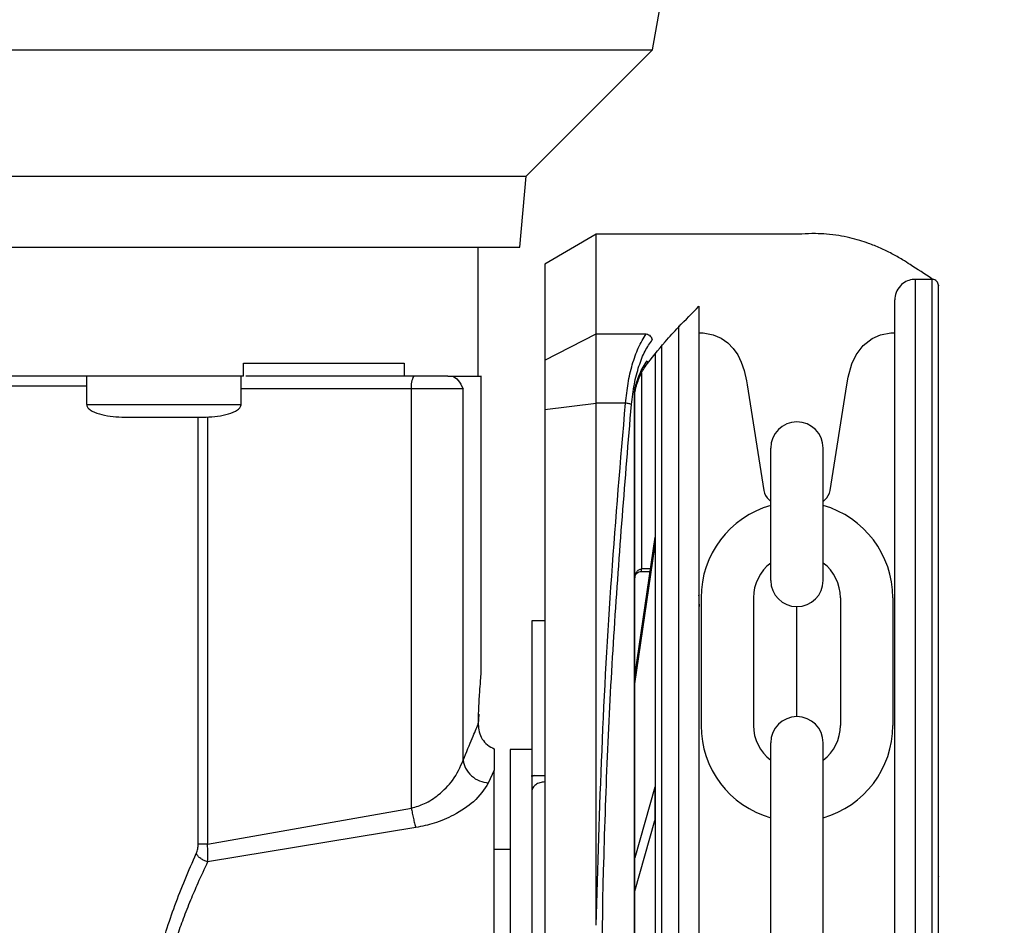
# Model space of a CAD drawing. Header units: inches. Extents: x 144.9 to 238.4, y 214.8 to 247.7.
# Tile 222 of 256: x 177.371 to 177.56, y 243.48 to 243.653. Entities that reach past the tile are written whole.
import ezdxf

# ---------------------------------------------------------------- set-up
doc = ezdxf.new("R2010")
doc.units = ezdxf.units.IN
doc.header["$LTSCALE"] = 0.25
doc.header["$MEASUREMENT"] = 0
doc.layers.add('ANNOTATIONS', color=1, linetype='Continuous')
doc.layers.add('MOTOR LH', color=7, linetype='Continuous')
doc.styles.add('ARIAL', font='arial.ttf', dxfattribs={"height": 0.09375})
doc.dimstyles.new('STANDARD$0', dxfattribs={"dimtxt": 0.09375, "dimasz": 0.09375, "dimexe": 0.03125, "dimexo": 0.046875, "dimgap": 0.09, "dimtad": 0, "dimtih": 1, "dimtoh": 1, "dimdec": 4, "dimzin": 0, "dimdsep": 46, "dimtxsty": 'ARIAL', "dimcen": 0.09, "dimadec": 0, "dimazin": 0, "dimtfac": 1, "dimtdec": 4, "dimtofl": 0, "dimtmove": 0, "dimatfit": 1, "dimfxl": 1, "dimtolj": 1, "dimtzin": 0, "dimarcsym": 0})

# ---------------------------------------------------------------- blocks, each defined once
blk = doc.blocks.new('*D47')
at = {"layer": 'ANNOTATIONS', "color": 0, "lineweight": -2, "transparency": 16777216}
for p, q in [((176.8454608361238, 244.7210665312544), (176.8454608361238, 245.6873671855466)), ((177.9860858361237, 243.5376739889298), (177.9860858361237, 245.6873671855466)), ((176.9392108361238, 245.6561171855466), (177.130663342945, 245.6561171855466)), ((177.8923358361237, 245.6561171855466), (177.7008833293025, 245.6561171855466))]:
    blk.add_line(p, q, dxfattribs=at)
at = {"layer": 'ANNOTATIONS', "color": 0, "transparency": 16777216}
for points in [[(176.9392108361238, 245.6717421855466), (176.9392108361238, 245.6404921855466), (176.8454608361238, 245.6561171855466)], [(177.8923358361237, 245.6717421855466), (177.8923358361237, 245.6404921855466), (177.9860858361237, 245.6561171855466)]]:
    blk.add_solid(points, dxfattribs=at)
at = {"layer": 'defpoints', "color": 0, "transparency": 16777216}
for p in [(176.8454608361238, 245.6561171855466), (176.8454608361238, 244.6741915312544), (177.9860858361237, 243.4907989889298)]:
    blk.add_point(p, dxfattribs=at)
at = {"layer": 'ANNOTATIONS', "color": 0, "transparency": 16777216, "insert": (177.4157733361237, 245.6561171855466), "char_height": 0.09375, "attachment_point": 5, "style": 'ARIAL'}
blk.add_mtext('\\A1;18 5/8"', dxfattribs=at)
blk = doc.blocks.new('*D49')
at = {"layer": 'ANNOTATIONS', "color": 0, "lineweight": -2, "transparency": 16777216}
for p, q in [((176.5571254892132, 244.7850832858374), (176.5571254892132, 246.0537298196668)), ((177.9860858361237, 243.5376739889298), (177.9860858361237, 246.0537298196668)), ((176.6508754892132, 246.0224798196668), (177.0672639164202, 246.0224798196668)), ((177.8923358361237, 246.0224798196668), (177.4759474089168, 246.0224798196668))]:
    blk.add_line(p, q, dxfattribs=at)
at = {"layer": 'ANNOTATIONS', "color": 0, "transparency": 16777216}
for points in [[(176.6508754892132, 246.0381048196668), (176.6508754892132, 246.0068548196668), (176.5571254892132, 246.0224798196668)], [(177.8923358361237, 246.0381048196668), (177.8923358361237, 246.0068548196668), (177.9860858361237, 246.0224798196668)]]:
    blk.add_solid(points, dxfattribs=at)
at = {"layer": 'defpoints', "color": 0, "transparency": 16777216}
for p in [(177.9860858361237, 246.0224798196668), (176.5571254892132, 244.7382082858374), (177.9860858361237, 243.4907989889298)]:
    blk.add_point(p, dxfattribs=at)
at = {"layer": 'ANNOTATIONS', "color": 0, "transparency": 16777216, "insert": (177.2716056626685, 246.0224798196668), "char_height": 0.09375, "attachment_point": 5, "style": 'ARIAL'}
blk.add_mtext('\\A1;24""', dxfattribs=at)

msp = doc.modelspace()

# ---------------------------------------------------------------- linework, layer by layer
at = {"layer": 'MOTOR LH'}
for p, q in [((177.492315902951, 243.6476492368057), (177.5038946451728, 243.7133155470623)), ((177.1316151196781, 243.6476492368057), (177.492315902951, 243.6476492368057)), ((177.4681692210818, 243.6235025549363), (177.4923159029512, 243.6476492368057)), ((177.1557618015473, 243.6235025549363), (177.4681692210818, 243.6235025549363)), ((177.4669851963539, 243.6099690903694), (177.4681692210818, 243.6235025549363)), ((177.4815736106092, 243.6124299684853), (177.4717311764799, 243.6067472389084)), ((177.520673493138, 243.612430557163), (177.4815736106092, 243.612429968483)), ((177.4815738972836, 243.5933885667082), (177.4815736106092, 243.612429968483)), ((177.1569458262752, 243.6099690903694), (177.4669851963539, 243.6099690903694)), ((177.4589881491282, 243.5853553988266), (177.4589881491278, 243.6099690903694)), ((177.4717311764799, 243.6067472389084), (177.4717314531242, 243.5883721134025)), ((177.5457223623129, 243.6038187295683), (177.5425235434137, 243.6038186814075)), ((177.5425258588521, 243.4500269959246), (177.5425235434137, 243.6038186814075)), ((177.5457246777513, 243.4500270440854), (177.5457223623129, 243.6038187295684)), ((177.4972480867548, 243.5949250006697), (177.4972502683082, 243.4500263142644)), ((177.4717314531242, 243.5883721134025), (177.4815738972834, 243.59338856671)), ((177.4815738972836, 243.5933885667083), (177.4911301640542, 243.5933887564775)), ((177.4815740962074, 243.5801760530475), (177.4815738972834, 243.5933885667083)), ((177.5011851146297, 243.5935966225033), (177.5016125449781, 243.5935889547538)), ((177.5381953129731, 243.5935889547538), (177.5385866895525, 243.5935889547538)), ((177.4940493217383, 243.5913459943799), (177.4940514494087, 243.4500262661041)), ((177.4717314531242, 243.5883721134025), (177.4717315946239, 243.5789737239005)), ((177.4141864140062, 243.5853627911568), (177.4141864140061, 243.587823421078)), ((177.4448466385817, 243.5878234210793), (177.4448466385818, 243.585362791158)), ((177.3841981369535, 243.5853627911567), (177.3841981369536, 243.5799462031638)), ((177.4137256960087, 243.5799462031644), (177.4137256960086, 243.5853627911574)), ((177.4448466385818, 243.585362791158), (177.4146170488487, 243.5853627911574)), ((177.4532141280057, 243.5853627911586), (177.4540569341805, 243.5853627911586)), ((177.4596033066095, 243.528768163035), (177.4596033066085, 243.5853769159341)), ((177.4901862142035, 243.5859377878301), (177.4901867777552, 243.5485072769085)), ((177.3841981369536, 243.5833942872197), (177.2397328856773, 243.5833942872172)), ((177.4561335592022, 243.5829021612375), (177.4137256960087, 243.5829021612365)), ((177.4462559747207, 243.5028474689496), (177.4462559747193, 243.5829021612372)), ((177.4561335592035, 243.5119701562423), (177.4561335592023, 243.5829021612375)), ((177.4889559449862, 243.5828983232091), (177.4890596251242, 243.5833916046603)), ((177.4889559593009, 243.5819403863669), (177.4890048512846, 243.582607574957)), ((177.4890048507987, 243.5826075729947), (177.4890566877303, 243.5829780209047)), ((177.5103696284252, 243.5837045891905), (177.5135824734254, 243.563509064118)), ((177.5262253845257, 243.563509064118), (177.5294382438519, 243.5837045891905)), ((177.4888581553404, 243.5819403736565), (177.488955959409, 243.5819403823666)), ((177.4888621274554, 243.3181140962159), (177.4888581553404, 243.5819403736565)), ((177.4889599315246, 243.3181140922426), (177.488955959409, 243.5819403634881)), ((177.4717315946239, 243.5789737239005), (177.481574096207, 243.5801760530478)), ((177.4717315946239, 243.5789737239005), (177.4717354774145, 243.321080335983)), ((177.4815755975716, 243.4804559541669), (177.4815740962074, 243.5801760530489)), ((177.4871545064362, 243.5801760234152), (177.4815740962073, 243.5801760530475)), ((177.4055148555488, 243.4959446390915), (177.4055148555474, 243.5774887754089)), ((177.4072631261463, 243.5775780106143), (177.4072631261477, 243.495944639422)), ((177.5148979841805, 243.5463172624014), (177.5148979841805, 243.5715985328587)), ((177.5249098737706, 243.5463172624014), (177.5249098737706, 243.5715985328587)), ((177.5145678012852, 243.561706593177), (177.5148979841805, 243.5614126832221)), ((177.5249098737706, 243.5614126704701), (177.5252400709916, 243.561706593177)), ((177.4927477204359, 243.5545697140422), (177.4889567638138, 243.5285121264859)), ((177.4927477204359, 243.5545697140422), (177.492747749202, 243.5526590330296)), ((177.4889567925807, 243.5266014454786), (177.492747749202, 243.5526590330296)), ((177.4918657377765, 243.5485073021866), (177.4901867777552, 243.5485072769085)), ((177.4901867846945, 243.5480463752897), (177.4901867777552, 243.5485072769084)), ((177.4901867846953, 243.5480463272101), (177.49179867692, 243.5480463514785)), ((177.5015894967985, 243.5430206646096), (177.5015894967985, 243.5186014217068)), ((177.5116013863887, 243.5430206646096), (177.5116013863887, 243.5186014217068)), ((177.5199039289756, 243.52031076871), (177.5199039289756, 243.5413113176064)), ((177.5282064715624, 243.5430206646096), (177.5282064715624, 243.5186014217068)), ((177.5382183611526, 243.5430206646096), (177.5382183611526, 243.5186014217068)), ((177.4717322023, 243.5386120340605), (177.4692715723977, 243.5386119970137)), ((177.4692715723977, 243.5386119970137), (177.4692716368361, 243.5343319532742)), ((177.4717322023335, 243.538609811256), (177.4692715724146, 243.5386097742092)), ((177.4692715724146, 243.5386097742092), (177.4692720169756, 243.5090822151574)), ((177.4590995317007, 243.5207767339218), (177.4590261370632, 243.5188491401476)), ((177.5148979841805, 243.4642686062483), (177.5148979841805, 243.515304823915)), ((177.5249098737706, 243.4642686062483), (177.5249098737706, 243.515304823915)), ((177.4620639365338, 243.514159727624), (177.4620639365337, 243.5106272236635)), ((177.4620639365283, 243.5141597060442), (177.462063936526, 243.5100911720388)), ((177.4692719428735, 243.51400458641), (177.4650888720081, 243.5140045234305)), ((177.4650888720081, 243.5140045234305), (177.4650907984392, 243.3860517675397)), ((177.4692735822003, 243.514004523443), (177.4650905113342, 243.514004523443)), ((177.4650905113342, 243.514004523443), (177.4650905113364, 243.3860517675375)), ((177.4620639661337, 243.5100912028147), (177.4609391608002, 243.5076233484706)), ((177.4692720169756, 243.5090822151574), (177.4717326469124, 243.5090822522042)), ((177.4692720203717, 243.5088567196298), (177.4692720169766, 243.5090822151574)), ((177.4697978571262, 243.5090822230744), (177.4692720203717, 243.5088567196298)), ((177.4927484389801, 243.5068438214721), (177.4889572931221, 243.4933556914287)), ((177.4927484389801, 243.5068438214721), (177.4927485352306, 243.50045086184)), ((177.4072631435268, 243.495944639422), (177.4462559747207, 243.5028474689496)), ((177.4889573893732, 243.4869627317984), (177.4927485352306, 243.50045086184)), ((177.447110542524, 243.4991408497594), (177.4073175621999, 243.4925702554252)), ((177.4650905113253, 243.4949346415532), (177.4620639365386, 243.4949346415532))]:
    msp.add_line(p, q, dxfattribs=at)
at = {"layer": 'MOTOR LH', "flags": 128}
for points in [[(177.5016125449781, 243.5935889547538), (177.502009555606, 243.5935786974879), (177.5038947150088, 243.5932431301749), (177.5054309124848, 243.5925803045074), (177.5067003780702, 243.5916925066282), (177.5077399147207, 243.5906347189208), (177.5085817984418, 243.5894297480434), (177.509275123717, 243.5880214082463), (177.5098116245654, 243.5864236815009), (177.5102504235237, 243.5844231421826), (177.5103696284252, 243.5837045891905)], [(177.5294382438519, 243.5837045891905), (177.5296958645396, 243.5851558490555), (177.5304008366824, 243.5876838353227), (177.5312094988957, 243.589401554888), (177.5325417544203, 243.5911629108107), (177.5342484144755, 243.5925061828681), (177.5358795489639, 243.5932326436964), (177.537817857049, 243.5935796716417), (177.5381956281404, 243.5935889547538)]]:
    msp.add_lwpolyline(points, dxfattribs=at)
at = {"layer": 'MOTOR LH'}
for centre, radius, start, end in [((177.4501189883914, 243.58349876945), 0.003908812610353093, 151.5183869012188, 188.7794609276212), ((177.5199039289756, 243.5715985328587), 0.005005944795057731, 7.016709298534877e-15, 180), ((177.5165973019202, 243.5639865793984), 0.003052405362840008, 188.9999999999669, 228.3263490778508), ((177.5232105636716, 243.5639865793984), 0.003052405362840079, 311.6736509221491, 351.0000000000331), ((177.5199039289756, 243.5430206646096), 0.01831443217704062, 105.8627163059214, 180), ((177.5199039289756, 243.5430206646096), 0.01831443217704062, 7.016709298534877e-15, 74.1372836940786), ((177.5199039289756, 243.5430206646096), 0.008302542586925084, 127.0808355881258, 180), ((177.5199039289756, 243.5430206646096), 0.008302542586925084, 7.016709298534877e-15, 52.91916441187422), ((177.5199039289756, 243.5463172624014), 0.005005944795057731, 180, 7.016709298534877e-15), ((177.5199039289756, 243.5186014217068), 0.01831443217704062, 180, 254.1372836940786), ((177.5199039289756, 243.5186014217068), 0.008302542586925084, 180, 232.9191644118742), ((177.5199039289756, 243.515304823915), 0.005005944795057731, 7.016709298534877e-15, 180), ((177.5199039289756, 243.5186014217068), 0.01831443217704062, 285.8627163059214, 7.016709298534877e-15), ((177.5199039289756, 243.5186014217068), 0.008302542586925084, 307.0808355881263, 7.016709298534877e-15)]:
    msp.add_arc(centre, radius, start, end, dxfattribs=at)
for points, knots in [([(177.5458824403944, 243.603810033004), (177.5458167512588, 243.6038528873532), (177.5457510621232, 243.6038957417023), (177.5456853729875, 243.6039385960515), (177.5443015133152, 243.6048413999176), (177.5429176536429, 243.6057442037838), (177.5415337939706, 243.6066470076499), (177.5410515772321, 243.6069615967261), (177.5398894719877, 243.6077197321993), (177.5379967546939, 243.6087708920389), (177.5358242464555, 243.609826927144), (177.5337772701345, 243.6106498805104), (177.5318245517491, 243.6112968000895), (177.5299338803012, 243.6118034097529), (177.5278260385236, 243.6122195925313), (177.5256321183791, 243.6124851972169), (177.5232777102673, 243.6125780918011), (177.5216445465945, 243.6125341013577), (177.5207283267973, 243.6124366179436), (177.520673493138, 243.612430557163)], [-0.2026574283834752, -0.2026574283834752, -0.2026574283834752, -0.2026574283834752, -0.1934736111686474, -0.1934736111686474, -0.1934736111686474, 0, 0, 0, 0.06741739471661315, 0.1624707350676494, 0.2623543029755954, 0.3670685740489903, 0.4432677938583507, 0.5291235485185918, 0.6246357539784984, 0.7298042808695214, 0.8268099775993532, 0.9437281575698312, 0.9511714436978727, 0.9511714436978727, 0.9511714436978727, 0.9511714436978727]), ([(177.5425235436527, 243.6038027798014), (177.5423226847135, 243.6038053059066), (177.5417041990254, 243.6037849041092), (177.5406730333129, 243.6034339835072), (177.5395594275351, 243.6026011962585), (177.5387436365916, 243.6013548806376), (177.5386375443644, 243.6003595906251), (177.5385865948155, 243.5998816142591)], [0.08048410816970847, 0.08048410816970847, 0.08048410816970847, 0.08048410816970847, 0.170358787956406, 0.3583268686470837, 0.5560887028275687, 0.7868168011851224, 1, 1, 1, 1]), ([(177.5469526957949, 243.6025884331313), (177.546951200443, 243.6026330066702), (177.5469452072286, 243.6028116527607), (177.5468542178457, 243.6031263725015), (177.5466103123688, 243.6034774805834), (177.5462605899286, 243.6037161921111), (177.545940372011, 243.6038232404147), (177.5457562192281, 243.6038094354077), (177.5457062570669, 243.603805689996)], [0, 0, 0, 0, 0.06890365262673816, 0.2761586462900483, 0.4958689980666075, 0.715579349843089, 0.9228343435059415, 1, 1, 1, 1]), ([(177.5469549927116, 243.4500270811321), (177.5469548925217, 243.4566816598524), (177.5469546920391, 243.4699976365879), (177.5469543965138, 243.4896263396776), (177.5469541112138, 243.5085758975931), (177.5469538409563, 243.5265263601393), (177.5469535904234, 243.5431667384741), (177.5469533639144, 243.5582114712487), (177.5469531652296, 243.5714081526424), (177.5469529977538, 243.5825319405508), (177.5469528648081, 243.5913623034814), (177.5469527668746, 243.5978670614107), (177.5469527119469, 243.6015158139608), (177.5469526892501, 243.6030226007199), (177.5469526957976, 243.6025883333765), (177.5469526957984, 243.6025882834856)], [0, 0, 0, 0, 0.0833060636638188, 0.1666974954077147, 0.2499975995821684, 0.3333024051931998, 0.4166951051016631, 0.4999952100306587, 0.5833002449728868, 0.6666928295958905, 0.7499928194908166, 0.8332978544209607, 0.9166904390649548, 0.999990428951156, 1, 1, 1, 1]), ([(177.5385888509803, 243.4500269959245), (177.5385887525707, 243.4565633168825), (177.538588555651, 243.4696426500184), (177.5385882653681, 243.4889231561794), (177.5385879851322, 243.507536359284), (177.5385877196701, 243.5251683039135), (177.5385874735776, 243.5415137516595), (177.5385872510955, 243.5562910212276), (177.5385870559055, 243.5692555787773), (177.538586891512, 243.5801746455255), (177.5385867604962, 243.588876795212), (177.5385866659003, 243.5951599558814), (177.5385866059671, 243.5991408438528), (177.538586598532, 243.5996347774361), (177.5385865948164, 243.5998816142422)], [0, 0, 0, 0, 0.08330446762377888, 0.166694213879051, 0.2499999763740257, 0.3333008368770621, 0.4166943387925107, 0.4999999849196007, 0.5833008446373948, 0.6666942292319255, 0.7499999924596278, 0.8333009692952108, 0.9166943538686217, 1, 1, 1, 1]), ([(177.4908882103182, 243.5871633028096), (177.4921540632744, 243.5887907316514), (177.494243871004, 243.5914774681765), (177.4963940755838, 243.5938048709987), (177.4972480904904, 243.5946768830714), (177.4972773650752, 243.594706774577), (177.4973066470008, 243.5947366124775), (177.4973359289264, 243.594766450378), (177.4986189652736, 243.5960738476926), (177.4999020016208, 243.5973812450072), (177.501185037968, 243.5986886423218)], [0, 0, 0, 0, 0.3080244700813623, 0.5085202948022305, 0.5085202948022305, 0.5085202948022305, 0.5153930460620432, 0.5153930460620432, 0.5153930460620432, 0.8165340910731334, 0.8165340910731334, 0.8165340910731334, 0.8165340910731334]), ([(177.501185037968, 243.5986886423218), (177.5011850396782, 243.5985750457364), (177.5011850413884, 243.598461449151), (177.5011850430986, 243.5983478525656), (177.5011850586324, 243.5973160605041), (177.5011850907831, 243.5951805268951), (177.5011851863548, 243.5888325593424), (177.5011853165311, 243.5801861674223), (177.5011854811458, 243.5692524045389), (177.5011856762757, 243.5562918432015), (177.5011858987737, 243.5415135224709), (177.5011861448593, 243.5251685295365), (177.5011864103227, 243.5075364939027), (177.501186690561, 243.4889231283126), (177.5011869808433, 243.4696426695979), (177.5011871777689, 243.4565629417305), (177.5011872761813, 243.4500264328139)], [-0.009409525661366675, -0.009409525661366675, -0.009409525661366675, -0.009409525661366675, 0, 0, 0, 0.08546624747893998, 0.1768922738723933, 0.268313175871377, 0.3598353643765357, 0.4512615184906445, 0.5426821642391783, 0.6342044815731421, 0.7256307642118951, 0.8170515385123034, 0.9085726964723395, 1, 1, 1, 1]), ([(177.4871545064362, 243.5801760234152), (177.4872974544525, 243.581461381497), (177.4875892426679, 243.5840850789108), (177.4884320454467, 243.5876704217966), (177.4895967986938, 243.5909875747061), (177.4906014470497, 243.5925608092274), (177.4911301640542, 243.5933887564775)], [0, 0, 0, 0, 0.2282311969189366, 0.4658698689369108, 0.7189029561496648, 0.9999999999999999, 0.9999999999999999, 0.9999999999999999, 0.9999999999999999]), ([(177.488287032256, 243.5799158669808), (177.4884468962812, 243.581236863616), (177.4887667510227, 243.5838799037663), (177.4896882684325, 243.5873315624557), (177.4908485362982, 243.5902640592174), (177.4917911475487, 243.5916229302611), (177.4922626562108, 243.5923026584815)], [0, 0, 0, 0, 0.2496836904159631, 0.4995652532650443, 0.7496748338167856, 1, 1, 1, 1]), ([(177.4911301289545, 243.5933887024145), (177.4912646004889, 243.5933521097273), (177.4915382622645, 243.5932776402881), (177.4918945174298, 243.5930083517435), (177.4921570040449, 243.5926697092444), (177.4922284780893, 243.5924213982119), (177.492262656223, 243.5923026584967)], [0, 0, 0, 0, 0.2523826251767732, 0.513621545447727, 0.7674189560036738, 1, 1, 1, 1]), ([(177.4890596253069, 243.5833916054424), (177.4893032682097, 243.5841830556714), (177.4899219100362, 243.5861926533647), (177.4907897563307, 243.5874876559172), (177.4913158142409, 243.5882726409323)], [0, 0, 0, 0, 0.3938351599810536, 1, 1, 1, 1]), ([(177.4913158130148, 243.5882726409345), (177.4913277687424, 243.5881938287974), (177.4913514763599, 243.588037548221), (177.4913153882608, 243.5878065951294), (177.4912482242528, 243.5876730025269), (177.4912144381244, 243.5876058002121)], [0, 0, 0, 0, 0.335804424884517, 0.6658835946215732, 1, 1, 1, 1]), ([(177.4928190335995, 243.5895645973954), (177.4928190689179, 243.5872187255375), (177.4928191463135, 243.5820780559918), (177.4928193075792, 243.5713667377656), (177.4928195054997, 243.5582208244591), (177.4928197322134, 243.5431624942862), (177.4928199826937, 243.5265256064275), (177.4928202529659, 243.5085741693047), (177.4928205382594, 243.4896250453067), (177.4928208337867, 243.4699962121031), (177.492821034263, 243.4566806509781), (177.4928211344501, 243.4500262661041)], [0, 0, 0, 0, 0.09501659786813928, 0.2082163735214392, 0.3212904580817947, 0.4343712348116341, 0.5475710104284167, 0.6606452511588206, 0.7737261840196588, 0.886920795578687, 1, 1, 1, 1]), ([(177.4891304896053, 243.5831461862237), (177.489405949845, 243.583998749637), (177.489984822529, 243.5857903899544), (177.4907742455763, 243.5869537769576), (177.4911880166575, 243.5875635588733)], [0, 0, 0, 0, 0.475856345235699, 1, 1, 1, 1]), ([(177.4540569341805, 243.5853627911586), (177.4544539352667, 243.5851498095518), (177.4552337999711, 243.5847314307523), (177.4558372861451, 243.5835045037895), (177.4561335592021, 243.5829021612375)], [0, 0, 0, 0, 0.5090640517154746, 1, 1, 1, 1]), ([(177.4888581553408, 243.5819403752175), (177.4888635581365, 243.5820875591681), (177.4888757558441, 243.5824198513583), (177.4889272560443, 243.5827271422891), (177.4889559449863, 243.5828983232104)], [0, 0, 0, 0, 0.4429353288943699, 1, 1, 1, 1]), ([(177.4890048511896, 243.5826075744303), (177.4890236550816, 243.582652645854), (177.4890612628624, 243.5827427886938), (177.4889910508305, 243.582846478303), (177.4889559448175, 243.5828983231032)], [0, 0, 0, 0, 0.500000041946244, 1, 1, 1, 1]), ([(177.489056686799, 243.5829780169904), (177.4890939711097, 243.5830402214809), (177.4891685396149, 243.583164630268), (177.4890959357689, 243.5833159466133), (177.4890596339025, 243.583391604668)], [0, 0, 0, 0, 0.5000007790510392, 1, 1, 1, 1]), ([(177.3842027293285, 243.5800369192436), (177.3842058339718, 243.5799158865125), (177.3842115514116, 243.5796929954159), (177.3843640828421, 243.5794068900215), (177.3846789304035, 243.5790274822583), (177.3855619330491, 243.5784386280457), (177.38786518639, 243.577667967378), (177.3899839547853, 243.5775620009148), (177.3914491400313, 243.5774887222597)], [0, 0, 0, 0, 0.04386823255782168, 0.08078672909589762, 0.116280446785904, 0.224735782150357, 0.4638839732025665, 1, 1, 1, 1]), ([(177.4064746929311, 243.5774887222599), (177.4079398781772, 243.5775620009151), (177.4100586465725, 243.5776679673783), (177.4123618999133, 243.5784386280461), (177.4132449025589, 243.5790274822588), (177.4135597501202, 243.579406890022), (177.4137122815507, 243.5796929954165), (177.4137179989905, 243.579915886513), (177.4137211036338, 243.5800369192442)], [0, 0, 0, 0, 0.5361160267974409, 0.7752642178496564, 0.8837195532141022, 0.9192132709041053, 0.9561317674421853, 1, 1, 1, 1]), ([(177.4815756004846, 243.4804480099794), (177.4818860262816, 243.4915887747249), (177.4825079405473, 243.5139084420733), (177.4843708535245, 243.5472289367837), (177.486225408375, 243.5691792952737), (177.4871545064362, 243.5801760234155)], [0, 0, 0, 0, 0.3321382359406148, 0.6654134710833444, 1, 1, 1, 1]), ([(177.4823898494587, 243.4500281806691), (177.4825213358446, 243.4645828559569), (177.4827843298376, 243.4936945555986), (177.4847609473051, 243.5371610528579), (177.4871114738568, 243.5656618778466), (177.4882870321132, 243.5799158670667)], [0, 0, 0, 0, 0.3332416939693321, 0.6665371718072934, 1, 1, 1, 1]), ([(177.4882870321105, 243.5799158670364), (177.488232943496, 243.5799429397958), (177.4881223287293, 243.5799983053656), (177.4878449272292, 243.5800745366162), (177.4875132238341, 243.5801382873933), (177.4872723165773, 243.5801637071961), (177.4871545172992, 243.5801761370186)], [0, 0, 0, 0, 0.2444909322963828, 0.5000000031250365, 0.755509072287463, 1, 1, 1, 1]), ([(177.3914569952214, 243.5774887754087), (177.3915577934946, 243.5774887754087), (177.3917134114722, 243.5774887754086), (177.3926477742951, 243.5774887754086), (177.3936174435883, 243.5774887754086), (177.3948117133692, 243.5774887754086), (177.3965606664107, 243.5774887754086), (177.3980181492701, 243.5774887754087), (177.3989619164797, 243.5774887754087)], [0, 0, 0, 0, 0.2394429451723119, 0.3696653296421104, 0.4999999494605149, 0.6302223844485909, 0.760557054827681, 1, 1, 1, 1]), ([(177.3989619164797, 243.5774887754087), (177.3999056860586, 243.5774887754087), (177.4013627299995, 243.5774887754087), (177.4031117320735, 243.5774887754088), (177.4043057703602, 243.5774887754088), (177.4052758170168, 243.5774887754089), (177.4062103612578, 243.5774887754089), (177.4063660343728, 243.5774887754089), (177.4064668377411, 243.5774887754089)], [0, 0, 0, 0, 0.2394429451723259, 0.3696653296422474, 0.4999999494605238, 0.6302223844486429, 0.7605570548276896, 0.9999999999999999, 0.9999999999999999, 0.9999999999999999, 0.9999999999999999]), ([(177.4889564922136, 243.5467577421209), (177.4889715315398, 243.5469713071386), (177.48900099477, 243.5473896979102), (177.4892111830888, 243.5478726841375), (177.4894563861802, 243.5481848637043), (177.4896744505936, 243.5483632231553), (177.4899218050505, 243.5484839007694), (177.4900992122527, 243.5484995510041), (177.4901867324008, 243.5485072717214)], [0, 0, 0, 0, 0.2718919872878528, 0.5326579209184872, 0.656675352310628, 0.7753569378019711, 0.8891770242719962, 1, 1, 1, 1]), ([(177.4889791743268, 243.5469333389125), (177.4889903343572, 243.5470232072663), (177.4890240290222, 243.5472945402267), (177.4892747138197, 243.5476744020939), (177.4896969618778, 243.5480000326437), (177.4900326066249, 243.5480309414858), (177.4901991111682, 243.5480462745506)], [0, 0, 0, 0, 0.1487405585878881, 0.4490815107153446, 0.7267038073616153, 1, 1, 1, 1]), ([(177.5013164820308, 243.54132148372), (177.5012717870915, 243.5418143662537), (177.5012091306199, 243.5425053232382), (177.5011910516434, 243.5432715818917), (177.5011858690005, 243.5434912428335)], [0, 0, 0, 0, 0.7133331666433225, 1, 1, 1, 1]), ([(177.4590261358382, 243.5188490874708), (177.459072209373, 243.5202264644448), (177.4591644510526, 243.5229840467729), (177.4593818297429, 243.5261780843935), (177.4595638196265, 243.5283534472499), (177.4595901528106, 243.5286300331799), (177.4596033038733, 243.528768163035)], [0, 0, 0, 0, 0.2499323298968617, 0.5003778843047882, 0.7504835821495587, 1, 1, 1, 1]), ([(177.4561335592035, 243.5119701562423), (177.4567557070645, 243.5134848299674), (177.4579827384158, 243.5164721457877), (177.4586816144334, 243.5180642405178), (177.4590261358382, 243.5188490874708)], [0, 0, 0, 0, 0.5070350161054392, 1, 1, 1, 1]), ([(177.4590261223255, 243.5188490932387), (177.4590507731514, 243.5183608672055), (177.4591000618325, 243.5173846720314), (177.4597179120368, 243.5159928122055), (177.4607117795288, 243.514828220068), (177.4616132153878, 243.5143825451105), (177.4620639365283, 243.5141597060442)], [0, 0, 0, 0, 0.2500878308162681, 0.5000440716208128, 0.7500202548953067, 1, 1, 1, 1]), ([(177.4462559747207, 243.5028474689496), (177.4471037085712, 243.5030997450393), (177.4490428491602, 243.5036768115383), (177.4517856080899, 243.5055487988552), (177.4546149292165, 243.508443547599), (177.4555812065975, 243.5106874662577), (177.4561335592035, 243.5119701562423)], [0, 0, 0, 0, 0.1573093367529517, 0.3598357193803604, 0.634063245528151, 1, 1, 1, 1]), ([(177.4561335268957, 243.5119701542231), (177.4562523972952, 243.5114467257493), (177.4564976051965, 243.5103669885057), (177.4576486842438, 243.5089596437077), (177.4592015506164, 243.5079421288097), (177.4603750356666, 243.5077268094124), (177.4609391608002, 243.5076232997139)], [0, 0, 0, 0, 0.2444227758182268, 0.5041994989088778, 0.7616556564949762, 0.9999999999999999, 0.9999999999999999, 0.9999999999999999, 0.9999999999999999]), ([(177.4609391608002, 243.5076233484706), (177.4601575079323, 243.5064248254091), (177.4587729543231, 243.5043018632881), (177.4547570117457, 243.5015952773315), (177.4509059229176, 243.4998833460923), (177.4482878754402, 243.4993711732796), (177.447110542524, 243.4991408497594)], [0, 0, 0, 0, 0.3496501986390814, 0.6193407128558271, 0.8288179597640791, 1, 1, 1, 1]), ([(177.4692720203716, 243.508856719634), (177.4692720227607, 243.5086980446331), (177.4692720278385, 243.5083607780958), (177.4692720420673, 243.5074157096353), (177.4692720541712, 243.5066117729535), (177.4692720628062, 243.5060382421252)], [0, 0, 0, 0, 0.2029558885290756, 0.4313863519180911, 1, 1, 1, 1]), ([(177.4717326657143, 243.5078324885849), (177.4714115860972, 243.5078050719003), (177.4707693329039, 243.5077502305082), (177.4699307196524, 243.5073414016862), (177.4696165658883, 243.5069307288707), (177.4694594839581, 243.5067253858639)], [0, 0, 0, 0, 0.3332611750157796, 0.6666198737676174, 0.9999999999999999, 0.9999999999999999, 0.9999999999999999, 0.9999999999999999]), ([(177.4694594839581, 243.5067253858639), (177.4694593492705, 243.5067252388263), (177.4692814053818, 243.5065309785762), (177.4692767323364, 243.5062845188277), (177.4692720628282, 243.506038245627)], [0, 0, 0, 0, 0.0007569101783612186, 1, 1, 1, 1]), ([(177.4462559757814, 243.5028474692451), (177.4463086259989, 243.5025177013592), (177.4464169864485, 243.5018389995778), (177.446624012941, 243.5008459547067), (177.44685884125, 243.4999019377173), (177.447026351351, 243.4993954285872), (177.4471105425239, 243.4991408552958)], [0, 0, 0, 0, 0.2347184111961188, 0.4830785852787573, 0.7401934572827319, 1, 1, 1, 1]), ([(177.3945853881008, 243.4479801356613), (177.3945713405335, 243.4492303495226), (177.3945432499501, 243.4517303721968), (177.3947069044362, 243.4554802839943), (177.3950201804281, 243.459219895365), (177.3954947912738, 243.4629499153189), (177.396157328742, 243.4668784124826), (177.3970296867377, 243.4709862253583), (177.3981281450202, 243.4752445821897), (177.3994682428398, 243.4796943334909), (177.4010908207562, 243.4843908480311), (177.403029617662, 243.4893737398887), (177.4044264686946, 243.4925364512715), (177.4051504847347, 243.4941757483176)], [0, 0, 0, 0, 0.07298776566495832, 0.1459518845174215, 0.2192405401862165, 0.2931973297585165, 0.3681566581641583, 0.4570710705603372, 0.5473392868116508, 0.6394324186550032, 0.7503524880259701, 0.8706026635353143, 1, 1, 1, 1]), ([(177.4073175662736, 243.4925702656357), (177.4070899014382, 243.4926442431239), (177.406623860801, 243.4927956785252), (177.4059845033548, 243.4931881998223), (177.4054546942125, 243.4936618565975), (177.4052503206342, 243.49400709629), (177.405150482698, 243.4941757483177)], [0, 0, 0, 0, 0.2442550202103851, 0.5000015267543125, 0.7557472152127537, 1, 1, 1, 1]), ([(177.4051504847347, 243.4941757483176), (177.4052618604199, 243.4944656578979), (177.4054620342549, 243.4949867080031), (177.4054986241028, 243.4956502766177), (177.4055148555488, 243.4959446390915)], [0, 0, 0, 0, 0.5563948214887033, 1, 1, 1, 1]), ([(177.4073175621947, 243.4925704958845), (177.4073479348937, 243.4931164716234), (177.4074045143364, 243.494133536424), (177.4073078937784, 243.4953713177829), (177.4072631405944, 243.4959446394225)], [0, 0, 0, 0, 0.5368150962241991, 1, 1, 1, 1]), ([(177.4073175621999, 243.4925702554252), (177.4066851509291, 243.4912241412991), (177.4055797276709, 243.4888712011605), (177.4040086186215, 243.4852031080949), (177.402670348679, 243.4818123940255), (177.4013373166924, 243.4781052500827), (177.4001005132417, 243.4742178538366), (177.3989832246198, 243.4701081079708), (177.3978823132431, 243.46522669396), (177.3969979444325, 243.4596930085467), (177.3964780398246, 243.4536477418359), (177.3964975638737, 243.4498482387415), (177.3965067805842, 243.448054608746)], [0, 0, 0, 0, 0.1115755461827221, 0.1950284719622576, 0.2830529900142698, 0.3627337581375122, 0.458737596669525, 0.549097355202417, 0.6339245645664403, 0.7714240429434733, 0.8920962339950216, 0.9999999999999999, 0.9999999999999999, 0.9999999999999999, 0.9999999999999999]), ([(177.5469548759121, 243.4577857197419), (177.5469548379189, 243.4603092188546), (177.5469547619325, 243.46535621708), (177.546954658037, 243.47225694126), (177.5469545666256, 243.4783284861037), (177.5469544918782, 243.4832932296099), (177.5469544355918, 243.4870317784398), (177.5469544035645, 243.4891591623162), (177.5469543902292, 243.4900447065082), (177.5469543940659, 243.4897900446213), (177.5469543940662, 243.4897900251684)], [0, 0, 0, 0, 0.1428555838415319, 0.2857111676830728, 0.428566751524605, 0.5714223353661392, 0.7142779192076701, 0.8571335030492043, 0.9999890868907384, 1, 1, 1, 1])]:
    msp.add_open_spline(points, degree=3, knots=knots, dxfattribs=at)
for points in [[(177.4141864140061, 243.587823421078), (177.4182620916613, 243.5878234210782), (177.4264134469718, 243.5878234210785), (177.4367318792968, 243.5878234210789), (177.4421417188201, 243.5878234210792), (177.4448466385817, 243.5878234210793)], [(177.4141864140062, 243.5853627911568), (177.409511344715, 243.5853627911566), (177.4001612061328, 243.5853627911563), (177.3842408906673, 243.5853627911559), (177.3672558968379, 243.5853627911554), (177.3493321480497, 243.585362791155), (177.3308043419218, 243.5853627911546), (177.3119655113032, 243.5853627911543), (177.2931266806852, 243.585362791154), (177.2745988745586, 243.5853627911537), (177.2566751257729, 243.5853627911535), (177.2396901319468, 243.5853627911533), (177.2237698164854, 243.5853627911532), (177.2144196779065, 243.5853627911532), (177.2097446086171, 243.5853627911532)], [(177.4532141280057, 243.5853627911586), (177.4520422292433, 243.5853627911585), (177.4496984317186, 243.5853627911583), (177.4464639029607, 243.5853627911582), (177.4448466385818, 243.585362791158)], [(177.4540569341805, 243.5853627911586), (177.4556713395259, 243.5853627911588), (177.4589001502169, 243.585362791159), (177.4593689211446, 243.5853627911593), (177.4596033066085, 243.5853627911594)], [(177.3841981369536, 243.5799494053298), (177.3844200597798, 243.5799494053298), (177.3848639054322, 243.5799494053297), (177.3882780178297, 243.5799494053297), (177.3931581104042, 243.5799494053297), (177.3970273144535, 243.5799494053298), (177.3989619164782, 243.5799494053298)], [(177.3989619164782, 243.5799494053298), (177.4008965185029, 243.5799494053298), (177.4047657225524, 243.5799494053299), (177.4096458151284, 243.5799494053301), (177.4130599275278, 243.5799494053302), (177.4135037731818, 243.5799494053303), (177.4137256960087, 243.5799494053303)], [(177.46206393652, 243.4297840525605), (177.4620639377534, 243.4336909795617), (177.4620639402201, 243.441504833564), (177.4620639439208, 243.4537056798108), (177.4620639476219, 243.4657306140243), (177.4620639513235, 243.4772254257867), (177.4620639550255, 243.4877908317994), (177.4620639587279, 243.4970171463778), (177.4620639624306, 243.5047737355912), (177.4620639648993, 243.5083187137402), (177.4620639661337, 243.5100912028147)], [(177.4692720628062, 243.5060382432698), (177.4692721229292, 243.5020448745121), (177.4692722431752, 243.4940581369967), (177.4692724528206, 243.480133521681), (177.4692726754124, 243.4653490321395), (177.4692729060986, 243.4500269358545), (177.4692731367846, 243.4347048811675), (177.4692733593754, 243.4199205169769), (177.4692735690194, 243.4059961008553), (177.4692736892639, 243.398009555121), (177.4692737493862, 243.3940162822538)], [(177.4072631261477, 243.495944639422), (177.4070813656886, 243.495944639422), (177.4067178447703, 243.495944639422), (177.4062305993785, 243.495944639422), (177.4058090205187, 243.495944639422), (177.4056129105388, 243.495944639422), (177.4055148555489, 243.495944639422)]]:
    msp.add_open_spline(points, degree=3, dxfattribs=at)

# ---------------------------------------------------------------- dimensions: what is measured, and where the dimension line sits
at = {"layer": 'ANNOTATIONS'}
for base, p1, p2, text, picture, middle in [((177.9860858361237, 246.0224798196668), (176.5571254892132, 244.7382082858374), (177.9860858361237, 243.4907989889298), '24""', '*D49', (177.2716056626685, 246.0224798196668)), ((176.8454608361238, 245.6561171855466), (177.9860858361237, 243.4907989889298), (176.8454608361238, 244.6741915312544), '18 5/8"', '*D47', (177.4157733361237, 245.6561171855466))]:
    dim = msp.add_linear_dim(base=base, p1=p1, p2=p2, text=text, dimstyle='STANDARD$0', dxfattribs=at)
    dim.commit()
    dim.dimension.update_dxf_attribs({"geometry": picture, "text_midpoint": middle, "dimtype": 160})

doc.saveas('drawing.dxf')
